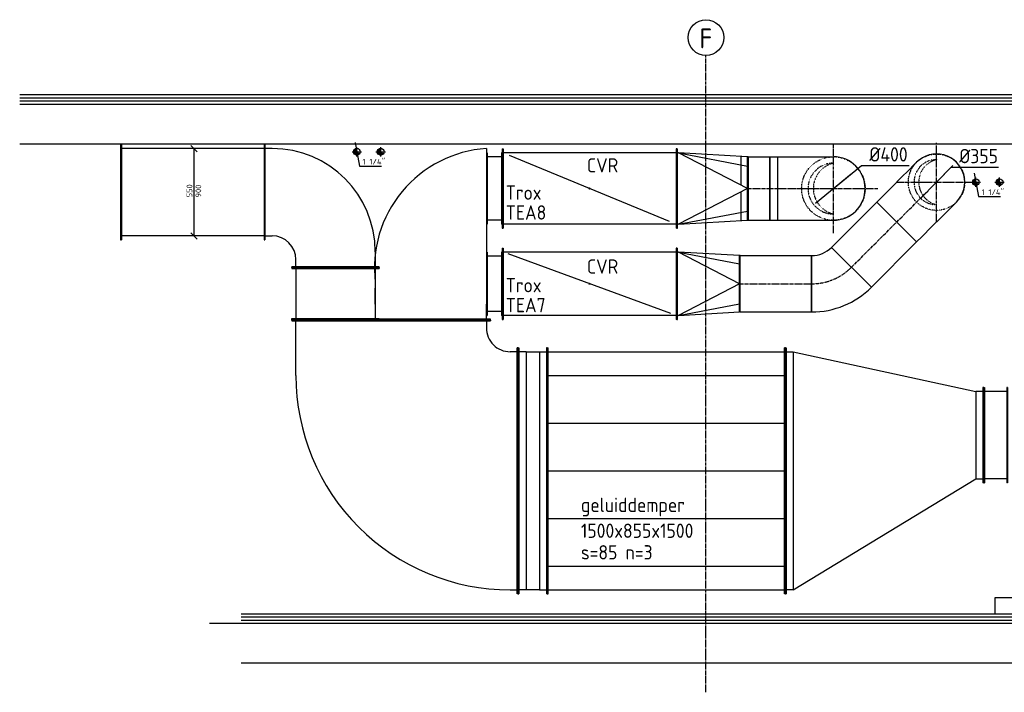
# Model space of a CAD drawing. Header units: millimetres. Extents: x -75 to 108309, y -75 to 76928.
# Tile 22 of 31: x 56215 to 62420, y 64855 to 69092. Entities that reach past the tile are written whole.
import ezdxf

# ---------------------------------------------------------------- set-up
doc = ezdxf.new("R2010")
doc.units = ezdxf.units.MM
doc.linetypes.add('CENTER2', pattern=[28.575, 19.05, -3.175, 3.175, -3.175])
doc.linetypes.add('SMALL_DASH', pattern=[1.5, 0.5, -1])
for name, color, linetype in [('BL$2----BOUWKUNDIG', 8, 'Continuous'), ('BL$4----', 7, 'Continuous'), ('BT$2----BOUWKUNDIG', 7, 'Continuous'), ('WL561---_AANVOER_D', 1, 'Continuous'), ('WL561---_AANVOER_HARTLIJ', 1, 'CENTER2'), ('WL570---_AANZUIG_D', 3, 'Continuous'), ('WL570---_TOEVOER_D', 3, 'Continuous'), ('WL570---_TOEVOER_HL', 1, 'CENTER2'), ('WM561---_AANVOER', 1, 'Continuous'), ('WM570---_RETOUR', 1, 'Continuous'), ('WM570---_TOEVOER', 1, 'Continuous')]:
    doc.layers.add(name, color=color, linetype=linetype)
doc.styles.add('STABICAD-018', font='ISOCP.SHX', dxfattribs={"height": 36})
doc.styles.add('STABICAD-025', font='ISOCP.SHX', dxfattribs={"height": 50})

# ---------------------------------------------------------------- blocks, each defined once
blk = doc.blocks.new('*U181')
at = {"color": 0, "linetype": 'Continuous'}
for p, q in [((0, 300), (5, 300)), ((0, -300), (0, 300)), ((5, -300), (5, 300)), ((5, 275), (145, 275)), ((150, 300), (145, 300)), ((145, -300), (145, 300)), ((150, -300), (150, 300)), ((0, -300), (5, -300)), ((5, -275), (145, -275)), ((150, -300), (145, -300))]:
    blk.add_line(p, q, dxfattribs=at)
at = {"layer": 'BL$4----', "color": 2, "style": 'STABICAD-018'}
for tag, p in [('SECTIONCODE', (62365.7, 66475.1, -150)), ('POSITIONCODE', (62365.7, 66475.1, -150)), ('CODE', (62440.2, 66475.1))]:
    blk.add_attdef(tag, p, '', height=1.8, dxfattribs=at)
blk = doc.blocks.new('*U183')
at = {"color": 2, "linetype": 'Continuous'}
for p, q in [((-750, 775), (-745, 775)), ((-750, -775), (-750, 775)), ((-745, -775), (-745, 775)), ((-745, 750), (745, 750)), ((750, 775), (745, 775)), ((745, -775), (745, 775)), ((750, -775), (750, 775)), ((-745, 600), (745, 600)), ((-745, 300), (745, 300)), ((-745, 0), (745, 0)), ((-745, -300), (745, -300)), ((-745, -600), (745, -600)), ((-750, -775), (-745, -775)), ((-745, -750), (745, -750)), ((750, -775), (745, -775))]:
    blk.add_line(p, q, dxfattribs=at)
at = {"layer": 'BL$4----', "color": 1, "style": 'STABICAD-018'}
blk.add_attdef('PRODUCTCODE', (62590.2, 68550.1), '', height=1.8, dxfattribs=at)
at = {"layer": 'BL$4----', "color": 2, "style": 'STABICAD-018'}
for tag, p in [('CODE', (60290.2, 66350.1)), ('FREETEXT', (60290.2, 66300.1)), ('SECTIONCODE', (60290.2, 66250.1)), ('POSITIONCODE', (60290.2, 66250.1))]:
    blk.add_attdef(tag, p, '', height=1.8, dxfattribs=at)
blk = doc.blocks.new('*U182')
at = {"color": 0, "linetype": 'Continuous'}
for p, q in [((1250, 1000), (1245, 1000)), ((1245, -550), (1245, 1000)), ((1250, -550), (1250, 1000)), ((1200, 975), (50, 275)), ((1200, 975), (1245, 975)), ((1200, -525), (1200, 975)), ((0, 300), (5, 300)), ((0, -300), (0, 300)), ((5, -300), (5, 300)), ((50, 275), (5, 275)), ((50, -275), (50, 275)), ((0, -300), (5, -300)), ((5, -275), (50, -275)), ((1200, -525), (50, -275)), ((1245, -525), (1200, -525)), ((1250, -550), (1245, -550))]:
    blk.add_line(p, q, dxfattribs=at)
at = {"layer": 'BL$4----', "color": 2, "style": 'STABICAD-018'}
for tag in ['CODE', 'SECTIONCODE', 'POSITIONCODE']:
    blk.add_attdef(tag, (62290.2, 66475.1), '', height=1.8, dxfattribs=at)
blk = doc.blocks.new('*U185')
at = {"color": 0, "linetype": 'Continuous'}
for p, q in [((-775, 800), (-775, 795)), ((775, 800), (-775, 800)), ((775, 795), (-775, 795)), ((-750, 795), (-750, 750)), ((750, 750), (750, 795)), ((775, 800), (775, 795)), ((-950, 625), (-945, 625)), ((-950, -625), (-950, 625)), ((-945, -625), (-945, 625)), ((-945, 600), (-900, 600)), ((-600, -600), (-945, -600)), ((-950, -625), (-945, -625))]:
    blk.add_line(p, q, dxfattribs=at)
for centre, radius in [((-900, 750), 150), ((-600, 750), 1350)]:
    blk.add_arc(centre, radius, 270, 0, dxfattribs=at)
at = {"layer": 'BL$4----', "color": 2, "style": 'STABICAD-018'}
for tag in ['SECTIONCODE', 'CODE', 'POSITIONCODE']:
    blk.add_attdef(tag, (58556.2, 66250.1), '', height=1.8, dxfattribs=at)
blk = doc.blocks.new('*U184')
at = {"color": 0, "linetype": 'Continuous'}
for p, q in [((-50, 775), (-45, 775)), ((-50, -775), (-50, 775)), ((-45, -775), (-45, 775)), ((0, 750), (-45, 750)), ((0, 750), (84, 750)), ((0, -750), (0, 750)), ((84, 750), (129, 750)), ((84, -750), (84, 750)), ((134, 775), (129, 775)), ((129, -775), (129, 775)), ((134, -775), (134, 775)), ((-50, -775), (-45, -775)), ((0, -750), (-45, -750)), ((84, -750), (0, -750)), ((84, -750), (129, -750)), ((134, -775), (129, -775))]:
    blk.add_line(p, q, dxfattribs=at)
at = {"layer": 'BL$4----', "color": 2, "style": 'STABICAD-018'}
for tag in ['CODE', 'SECTIONCODE', 'POSITIONCODE']:
    blk.add_attdef(tag, (59490.2, 66250.1), '', height=1.8, dxfattribs=at)
blk = doc.blocks.new('*U180')
at = {"color": 0, "linetype": 'Continuous'}
for p, q in [((0, 300), (5, 300)), ((0, -300), (0, 300)), ((5, -300), (5, 300)), ((5, 275), (905, 275)), ((910, 300), (905, 300)), ((905, -300), (905, 300)), ((910, -300), (910, 300)), ((0, -300), (5, -300)), ((5, -275), (905, -275)), ((910, -300), (905, -300))]:
    blk.add_line(p, q, dxfattribs=at)
at = {"layer": 'BL$4----', "color": 2, "style": 'STABICAD-018'}
for tag in ['SECTIONCODE', 'CODE', 'POSITIONCODE']:
    blk.add_attdef(tag, (57761.2, 67770.1), '', height=1.8, dxfattribs=at)
blk = doc.blocks.new('*U186')
at = {"color": 0, "linetype": 'Continuous'}
for p, q in [((-300, 450), (-300, 445)), ((300, 450), (-300, 450)), ((300, 445), (-300, 445)), ((-275, 445), (-275, 400)), ((275, 400), (275, 445)), ((300, 450), (300, 445)), ((-475, 275), (-470, 275)), ((-475, -275), (-475, 275)), ((-470, -275), (-470, 275)), ((-470, 250), (-425, 250)), ((-475, -275), (-470, -275)), ((-375, -250), (-470, -250))]:
    blk.add_line(p, q, dxfattribs=at)
for centre, radius in [((-425, 400), 150), ((-375, 400), 650)]:
    blk.add_arc(centre, radius, 270, 0, dxfattribs=at)
at = {"layer": 'WL570---_TOEVOER_D', "color": 2, "style": 'STABICAD-018'}
for tag, p in [('CODE', (58106.2, 67811.8)), ('SECTIONCODE', (58206.2, 67811.8)), ('POSITIONCODE', (58206.2, 67811.8))]:
    blk.add_attdef(tag, p, '', height=1.8, dxfattribs=at)
blk = doc.blocks.new('*U190')
at = {"linetype": 'Continuous'}
blk.add_hatch(color=2, dxfattribs=at).paths.add_polyline_path([(3.8, 0), (3.7, 0.7), (3.5, 1.5), (3.1, 2.1), (2.6, 2.7), (2, 3.2), (1.4, 3.5), (0.6, 3.7), (-0.1, 3.7), (-0.9, 3.7), (-1.6, 3.4), (-2.2, 3), (-2.8, 2.5), (-3.2, 1.9), (-3.5, 1.3), (-3.7, 0.5), (-3.7, -0.2), (-3.6, -1), (-3.4, -1.7), (-3, -2.3), (-2.5, -2.8), (-1.8, -3.3), (-1.2, -3.6), (-0.4, -3.7), (0.3, -3.7), (1.1, -3.6), (1.8, -3.3), (2.4, -2.9), (2.9, -2.4), (3.3, -1.7), (3.6, -1), (3.7, -0.3)], flags=0)
at = {"color": 2, "linetype": 'Continuous'}
for p, q in [((-550, 250), (-545, 250)), ((-550, -250), (-550, 250)), ((-545, -250), (-545, 250)), ((550, 250), (545, 250)), ((545, -250), (545, 250)), ((550, -250), (550, 250)), ((-545, 225), (545, 225)), ((-503.8, 208), (503.8, -208)), ((-545, -225), (545, -225)), ((-550, -250), (-545, -250)), ((550, -250), (545, -250))]:
    blk.add_line(p, q, dxfattribs=at)
blk.add_circle((0, 0), 3.75, dxfattribs=at)
at = {"layer": 'WL570---_TOEVOER_D', "color": 1, "style": 'STABICAD-018'}
for tag, p in [('PRODUCTCODE', (60531.2, 68753.3)), ('PRODUCTCODE2', (59806.2, 68028.3))]:
    blk.add_attdef(tag, p, '', height=1.8, dxfattribs=at)
at = {"layer": 'WL570---_TOEVOER_D', "color": 2, "style": 'STABICAD-018'}
for tag, p in [('CODE', (59806.2, 68128.3)), ('FREETEXT', (59806.2, 68078.3)), ('SECTIONCODE', (59806.2, 68028.3)), ('POSITIONCODE', (59806.2, 68028.3)), ('INDICATIONTEXT', (60306.2, 67528.3))]:
    blk.add_attdef(tag, p, '', height=1.8, dxfattribs=at)
blk = doc.blocks.new('*U191')
at = {"color": 0, "linetype": 'Continuous'}
for p, q in [((-5, 250), (0, 250)), ((-5, -250), (-5, 250)), ((0, -250), (0, 250)), ((5, 225), (0, 225)), ((440, 0), (5, 225)), ((5, 225), (440, 141.4)), ((440, 200), (5, 225)), ((445, 200), (440, 200)), ((440, -200), (440, 200)), ((445, -200), (445, 200)), ((440, 0), (5, -225)), ((5, -225), (440, -141.4)), ((5, -225), (0, -225)), ((5, -225), (440, -200)), ((445, -200), (440, -200)), ((-5, -250), (0, -250))]:
    blk.add_line(p, q, dxfattribs=at)
at = {"layer": 'WL570---_TOEVOER_D', "color": 2, "style": 'STABICAD-018'}
for tag, p in [('CODE', (60361.2, 68128.3)), ('SECTIONCODE', (60361.2, 68028.3)), ('POSITIONCODE', (60361.2, 68028.3))]:
    blk.add_attdef(tag, p, '', height=1.8, dxfattribs=at)
blk = doc.blocks.new('*U189')
at = {"color": 0, "linetype": 'Continuous'}
for p, q in [((-115.6, 200), (-115.6, 21.8)), ((-73.4, 200), (68.4, 200)), ((-68.4, 200), (115.6, 200)), ((-68.4, 200), (-68.4, -200)), ((68.4, 200), (68.4, -200)), ((115.6, 200), (115.6, -200)), ((-115.6, -21.8), (-115.6, -200)), ((-73.4, -200), (68.4, -200)), ((-68.4, -200), (115.6, -200))]:
    blk.add_line(p, q, dxfattribs=at)
at = {"layer": 'WL570---_TOEVOER_HL', "linetype": 'CENTER2'}
blk.add_line((-68.4, 0), (68.4, 0), dxfattribs=at)
at = {"layer": 'WL570---_TOEVOER_D', "color": 2, "style": 'STABICAD-018'}
for tag in ['SECTIONCODE', 'CODE', 'POSITIONCODE']:
    blk.add_attdef(tag, (60874.6, 68028.3), '', height=1.8, dxfattribs=at)
blk = doc.blocks.new('*U188')
at = {"color": 0, "linetype": 'Continuous'}
for p, q in [((-400, 200), (-347.3, 200)), ((-400, -200), (-400, 200)), ((-347.3, 200), (-245.6, 200)), ((-245.6, 200), (-154.4, 200)), ((-154.4, 200), (-79.9, 200)), ((-79.9, 200), (-27.3, 200)), ((-27.3, 200), (0, 200)), ((-400, -200), (-347.3, -200)), ((-347.3, -200), (-245.6, -200)), ((-245.6, -200), (-154.4, -200)), ((-154.4, -200), (-79.9, -200)), ((-79.9, -200), (-27.3, -200)), ((-27.3, -200), (0, -200))]:
    blk.add_line(p, q, dxfattribs=at)
blk.add_arc((0, 0), 200, 270, 90, dxfattribs=at)
at = {"layer": 'WL570---_TOEVOER_HL', "linetype": 'CENTER2'}
blk.add_line((-400, 0), (0, 0), dxfattribs=at)
at = {"layer": 'WL570---_TOEVOER_D', "color": 2, "style": 'STABICAD-018'}
for tag, p in [('CODE', (61343, 68128.3)), ('SECTIONCODE', (61343, 68028.3)), ('POSITIONCODE', (61343, 68028.3))]:
    blk.add_attdef(tag, p, '', height=1.8, dxfattribs=at)
blk = doc.blocks.new('*U193')
at = {"layer": 'WL570---_TOEVOER_HL', "linetype": 'CENTER2'}
for p, q in [((0, -280, -100), (0, 280, -100)), ((-280, 0, -100), (280, 0, -100))]:
    blk.add_line(p, q, dxfattribs=at)
at = {"layer": 'WL570---_TOEVOER_HL', "linetype": 'SMALL_DASH'}
blk.add_circle((0, 0, 400), 200, dxfattribs=at)
at = {"layer": 'WL570---_TOEVOER_HL', "linetype": 'CENTER2'}
blk.add_circle((0, 0, 400), 0.0125, dxfattribs=at)
at = {"layer": 'WL570---_TOEVOER_HL', "linetype": 'SMALL_DASH'}
for centre, radius, start, end in [((0, 0, 400), 160, 90, 270), ((38, 0, 400), 164.4, 103.35118, 256.64882)]:
    blk.add_arc(centre, radius, start, end, dxfattribs=at)
at = {"layer": 'WL570---_TOEVOER_D', "color": 2, "style": 'STABICAD-018'}
for tag, p in [('SECTIONCODE', (61343, 68178.3, -418.3)), ('POSITIONCODE', (61343, 68178.3, -418.3)), ('CODE', (61343, 68028.3, -400))]:
    blk.add_attdef(tag, p, '', height=1.8, dxfattribs=at)
blk = doc.blocks.new('*U187')
at = {"color": 0, "linetype": 'Continuous'}
for p, q in [((0, 275), (5, 275)), ((0, -275), (0, 275)), ((5, -275), (5, 275)), ((5, 250), (320.3, 250)), ((325.3, 275), (320.3, 275)), ((320.3, -275), (320.3, 275)), ((325.3, -275), (325.3, 275)), ((0, -275), (5, -275)), ((5, -250), (320.3, -250)), ((325.3, -275), (320.3, -275))]:
    blk.add_line(p, q, dxfattribs=at)
at = {"layer": 'WL570---_TOEVOER_D', "color": 2, "style": 'STABICAD-018'}
for tag, p in [('SECTIONCODE', (58206.2, 67530.4)), ('CODE', (58206.2, 67530.4)), ('POSITIONCODE', (58356.2, 67368.3))]:
    blk.add_attdef(tag, p, '', height=1.8, dxfattribs=at)
blk = doc.blocks.new('*U199')
at = {"linetype": 'Continuous'}
blk.add_hatch(color=2, dxfattribs=at).paths.add_polyline_path([(3.3, 0), (3.3, 0.7), (3.1, 1.3), (2.8, 1.9), (2.3, 2.4), (1.8, 2.8), (1.2, 3.1), (0.6, 3.3), (-0.1, 3.3), (-0.8, 3.2), (-1.4, 3), (-2, 2.7), (-2.5, 2.3), (-2.9, 1.7), (-3.1, 1.1), (-3.3, 0.5), (-3.3, -0.2), (-3.2, -0.9), (-3, -1.5), (-2.6, -2), (-2.2, -2.5), (-1.6, -2.9), (-1, -3.2), (-0.4, -3.3), (0.3, -3.3), (0.9, -3.2), (1.6, -2.9), (2.1, -2.6), (2.6, -2.1), (3, -1.5), (3.2, -0.9), (3.3, -0.3)], flags=0)
at = {"color": 2, "linetype": 'Continuous'}
for p, q in [((-550, 225), (-545, 225)), ((-550, -225), (-550, 225)), ((-545, -225), (-545, 225)), ((-545, 200), (545, 200)), ((-511.6, 187.8), (511.6, -187.8)), ((550, 225), (545, 225)), ((545, -225), (545, 225)), ((550, -225), (550, 225)), ((-550, -225), (-545, -225)), ((-545, -200), (545, -200)), ((550, -225), (545, -225))]:
    blk.add_line(p, q, dxfattribs=at)
blk.add_circle((0, 0), 3.33, dxfattribs=at)
at = {"layer": 'BL$2----BOUWKUNDIG', "color": 1, "style": 'STABICAD-018'}
for tag, p in [('PRODUCTCODE', (60531.2, 68153.3)), ('PRODUCTCODE2', (59806.2, 67428.3))]:
    blk.add_attdef(tag, p, '', height=1.8, dxfattribs=at)
at = {"layer": 'BL$2----BOUWKUNDIG', "color": 2, "style": 'STABICAD-018'}
for tag, p in [('CODE', (59806.2, 67528.3)), ('FREETEXT', (59806.2, 67478.3)), ('SECTIONCODE', (59806.2, 67428.3)), ('POSITIONCODE', (59806.2, 67428.3)), ('INDICATIONTEXT', (60256.2, 66978.3))]:
    blk.add_attdef(tag, p, '', height=1.8, dxfattribs=at)
blk = doc.blocks.new('*U194')
at = {"color": 0, "linetype": 'Continuous'}
for p, q in [((0, 200), (5, 200)), ((0, -200), (0, 200)), ((5, -200), (5, 200)), ((100, 200), (95, 200)), ((95, -200), (95, 200)), ((100, -200), (100, 200)), ((5, 175), (95, 175)), ((5, -175), (95, -175)), ((0, -200), (5, -200)), ((100, -200), (95, -200))]:
    blk.add_line(p, q, dxfattribs=at)
at = {"layer": 'WL570---_TOEVOER_D', "color": 2, "style": 'STABICAD-018'}
for tag, p in [('CODE', (59256.2, 67428.3)), ('SECTIONCODE', (59206.7, 67278.3)), ('POSITIONCODE', (59206.7, 67278.3))]:
    blk.add_attdef(tag, p, '', height=1.8, dxfattribs=at)
blk = doc.blocks.new('*U192')
at = {"color": 0, "linetype": 'Continuous'}
for p, q in [((0, 225), (5, 225)), ((0, -225), (0, 225)), ((5, -225), (5, 225)), ((5, 200), (95, 200)), ((100, 225), (95, 225)), ((95, -225), (95, 225)), ((100, -225), (100, 225)), ((0, -225), (5, -225)), ((5, -200), (95, -200)), ((100, -225), (95, -225))]:
    blk.add_line(p, q, dxfattribs=at)
at = {"layer": 'WL570---_TOEVOER_D', "color": 2, "style": 'STABICAD-018'}
for tag, p in [('CODE', (59256.2, 68028.3)), ('SECTIONCODE', (59206.7, 67878.3)), ('POSITIONCODE', (59206.7, 67878.3))]:
    blk.add_attdef(tag, p, '', height=1.8, dxfattribs=at)
blk = doc.blocks.new('*U198')
at = {"color": 0, "linetype": 'Continuous'}
for p, q in [((-5, 225), (0, 225)), ((-5, -225), (-5, 225)), ((0, -225), (0, 225)), ((5, 200), (0, 200)), ((390, 0), (5, 200)), ((5, 200), (390, 125.5)), ((390, 177.5), (5, 200)), ((395, 177.5), (390, 177.5)), ((390, -177.5), (390, 177.5)), ((395, -177.5), (395, 177.5)), ((390, 0), (5, -200)), ((5, -200), (390, -125.5)), ((5, -200), (390, -177.5)), ((395, -177.5), (390, -177.5)), ((-5, -225), (0, -225)), ((5, -200), (0, -200))]:
    blk.add_line(p, q, dxfattribs=at)
at = {"layer": 'BL$2----BOUWKUNDIG', "color": 2, "style": 'STABICAD-018'}
for tag, p in [('CODE', (60361.2, 67528.3)), ('SECTIONCODE', (60361.2, 67428.3)), ('POSITIONCODE', (60361.2, 67428.3))]:
    blk.add_attdef(tag, p, '', height=1.8, dxfattribs=at)
blk = doc.blocks.new('*U197')
at = {"color": 0, "linetype": 'Continuous'}
for p, q in [((0, 177.5), (449.7, 177.5)), ((0, -177.5), (0, 177.5)), ((449.7, 177.5), (449.7, -177.5)), ((0, -177.5), (449.7, -177.5))]:
    blk.add_line(p, q, dxfattribs=at)
at = {"layer": 'WL570---_TOEVOER_HL', "linetype": 'CENTER2'}
blk.add_line((0, 0), (449.7, 0), dxfattribs=at)
at = {"layer": 'BL$2----BOUWKUNDIG', "color": 2, "style": 'STABICAD-018'}
for tag in ['SECTIONCODE', 'CODE', 'POSITIONCODE']:
    blk.add_attdef(tag, (60756.2, 67428.3), '', height=1.8, dxfattribs=at)
blk = doc.blocks.new('*U201')
at = {"color": 0, "linetype": 'Continuous'}
for p, q in [((-355, 177.5), (-308.3, 177.5)), ((-355, -177.5), (-355, 177.5)), ((-308.3, 177.5), (-218, 177.5)), ((-218, 177.5), (-137, 177.5)), ((-137, 177.5), (-70.9, 177.5)), ((-70.9, 177.5), (-24.2, 177.5)), ((-24.2, 177.5), (0, 177.5)), ((-355, -177.5), (-308.3, -177.5)), ((-308.3, -177.5), (-218, -177.5)), ((-218, -177.5), (-137, -177.5)), ((-137, -177.5), (-70.9, -177.5)), ((-70.9, -177.5), (-24.2, -177.5)), ((-24.2, -177.5), (0, -177.5))]:
    blk.add_line(p, q, dxfattribs=at)
blk.add_arc((0, 0), 177.5, 270, 90, dxfattribs=at)
at = {"layer": 'WL570---_TOEVOER_HL', "linetype": 'CENTER2'}
blk.add_line((-355, 0), (0, 0), dxfattribs=at)
at = {"layer": 'BL$2----BOUWKUNDIG', "color": 2, "style": 'STABICAD-018'}
for tag, p in [('CODE', (61993, 68168.4)), ('SECTIONCODE', (61993, 68068.4)), ('POSITIONCODE', (61993, 68068.4))]:
    blk.add_attdef(tag, p, '', height=1.8, dxfattribs=at)
blk = doc.blocks.new('*U200')
at = {"color": 0, "linetype": 'Continuous'}
for p, q in [((0, 177.5), (403.3, 177.5)), ((0, -177.5), (0, 177.5)), ((403.3, 177.5), (403.3, -177.5)), ((0, -177.5), (403.3, -177.5))]:
    blk.add_line(p, q, dxfattribs=at)
at = {"layer": 'WL570---_TOEVOER_HL', "linetype": 'CENTER2'}
blk.add_line((0, 0), (403.3, 0), dxfattribs=at)
at = {"layer": 'BL$2----BOUWKUNDIG', "color": 2, "style": 'STABICAD-018'}
for tag in ['CODE', 'SECTIONCODE', 'POSITIONCODE']:
    blk.add_attdef(tag, (61456.9, 67532.3), '', height=1.8, dxfattribs=at)
blk = doc.blocks.new('*U202')
at = {"layer": 'WL570---_TOEVOER_HL', "linetype": 'CENTER2'}
for p, q in [((0, -248.5, -100), (0, 248.5, -100)), ((-248.5, 0, -100), (248.5, 0, -100))]:
    blk.add_line(p, q, dxfattribs=at)
at = {"layer": 'WL570---_TOEVOER_HL', "linetype": 'SMALL_DASH'}
blk.add_circle((0, 0, 355), 177.5, dxfattribs=at)
at = {"layer": 'WL570---_TOEVOER_HL', "linetype": 'CENTER2'}
blk.add_circle((0, 0, 355), 0.0125, dxfattribs=at)
at = {"layer": 'WL570---_TOEVOER_HL', "linetype": 'SMALL_DASH'}
for centre, radius, start, end in [((0, 0, 355), 142, 90, 270), ((33.7, 0, 355), 145.9, 103.35118, 256.64882)]:
    blk.add_arc(centre, radius, start, end, dxfattribs=at)
at = {"layer": 'BL$2----BOUWKUNDIG', "color": 2, "style": 'STABICAD-018'}
for tag in ['SECTIONCODE', 'CODE', 'POSITIONCODE']:
    blk.add_attdef(tag, (61993, 68068.4, -355), '', height=1.8, dxfattribs=at)
blk = doc.blocks.new('*U195')
at = {"color": 0, "linetype": 'Continuous'}
blk.add_circle((0, 0), 21.2, dxfattribs=at)
for centre, radius, start, end in [((4.1, 0.4), 21.2, 122.9221, 266.96282), ((8.1, 1.6), 21.2, 151.6522, 263.7819), ((0, 10.6), 10.6, 90, 270), ((11.8, 3.6), 21.2, 174.6069, 260.27164), ((15, 6.2), 21.2, 192.35012, 256.1233), ((17.6, 9.4), 21.2, 206.1028, 250.64194), ((0, -10.6), 10.6, 270, 90)]:
    blk.add_arc(centre, radius, start, end, dxfattribs=at)
at = {"layer": 'WL561---_AANVOER_HARTLIJ', "linetype": 'CENTER2'}
for p, q in [((-29.7, 0, 500), (29.7, 0, 500)), ((0, -29.7, 500), (0, 29.7, 500))]:
    blk.add_line(p, q, dxfattribs=at)
blk.add_circle((0, 0), 0.0125, dxfattribs=at)
at = {"layer": 'WL570---_TOEVOER_D', "color": 2, "style": 'STABICAD-018'}
for tag in ['CODE', 'SECTIONCODE', 'POSITIONCODE']:
    blk.add_attdef(tag, (58385.5, 68195), '', height=1.2, dxfattribs=at)
blk = doc.blocks.new('*U196')
at = {"color": 0, "linetype": 'Continuous'}
for p, q in [((-20, 295), (20, 255)), ((0, 275), (0, -275)), ((-20, -255), (20, -295))]:
    blk.add_line(p, q, dxfattribs=at)
at = {"color": 0, "linetype": 'Continuous', "style": 'STABICAD-018'}
for s, p in [('550', (-10, -32.4)), ('900', (46, -33.2))]:
    blk.add_text(s, height=36, rotation=90, dxfattribs=at).set_placement(p)
at = {"layer": 'BL$2----BOUWKUNDIG', "color": 2, "style": 'STABICAD-018'}
blk.add_attdef('CODE', (57313.2, 68005.4), '', height=1.8, dxfattribs=at)
blk = doc.blocks.new('*U203')
at = {"color": 0, "linetype": 'Continuous'}
for p, q in [((-21.6, 229.5), (229.5, -21.6)), ((-147, -177.5), (-147, 177.5))]:
    blk.add_line(p, q, dxfattribs=at)
for radius in [177.4, 532.4]:
    blk.add_arc((-147, 354.9), radius, 270, 315, dxfattribs=at)
at = {"layer": 'WL570---_TOEVOER_HL', "linetype": 'CENTER2'}
blk.add_arc((-147, 354.9), 354.9, 270, 315, dxfattribs=at)
at = {"layer": 'BL$2----BOUWKUNDIG', "color": 2, "style": 'STABICAD-018'}
for tag in ['CODE', 'SECTIONCODE', 'POSITIONCODE']:
    blk.add_attdef(tag, (61352.9, 67428.3), '', height=1.8, dxfattribs=at)
blk = doc.blocks.new('*U204')
at = {"color": 0, "linetype": 'Continuous'}
for p, q in [((-10.5, 57.5), (10.5, -57.5)), ((0, 0), (16.5, -90.9)), ((16.5, -90.9), (155.3, -90.9))]:
    blk.add_line(p, q, dxfattribs=at)
at = {"color": 0, "linetype": 'Continuous', "style": 'STABICAD-018'}
blk.add_text("1 1/4''", height=36, dxfattribs=at).set_placement((36.5, -80.9))
at = {"layer": 'BL$2----BOUWKUNDIG', "color": 2, "style": 'STABICAD-018'}
blk.add_attdef('CODE', (62240.2, 68068.6), '', height=1.2, dxfattribs=at)
blk = doc.blocks.new('*U205')
at = {"color": 0, "linetype": 'Continuous'}
for p, q in [((-10.1, 57.6), (10.1, -57.6)), ((0, 0), (15.9, -90.5)), ((15.9, -90.5), (154.7, -90.5))]:
    blk.add_line(p, q, dxfattribs=at)
at = {"color": 0, "linetype": 'Continuous', "style": 'STABICAD-018'}
blk.add_text("1 1/4''", height=36, dxfattribs=at).set_placement((35.9, -80.5))
at = {"layer": 'BL$2----BOUWKUNDIG', "color": 2, "style": 'STABICAD-018'}
blk.add_attdef('CODE', (58340.2, 68260.1), '', height=1.2, dxfattribs=at)
blk = doc.blocks.new('*U418')
at = {"color": 0, "linetype": 'Continuous'}
for p, q in [((0, 0, 400), (176.4, 145.3, 400)), ((176.4, 145.3, 400), (478.5, 145.3, 400)), ((-112.8, -93, 400), (112.8, 93, 400))]:
    blk.add_line(p, q, dxfattribs=at)
at = {"color": 0, "linetype": 'Continuous', "style": 'STABICAD-018'}
blk.add_text('%%c400', height=90, dxfattribs=at).set_placement((226.4, 170.3, 400))
at = {"layer": 'BL$2----BOUWKUNDIG', "color": 2, "style": 'STABICAD-018'}
blk.add_attdef('CODE', (61343, 68028.3, -400), '', height=1.8, dxfattribs=at)
blk = doc.blocks.new('*U419')
at = {"color": 0, "linetype": 'Continuous'}
for p, q in [((-102.4, -104.4, 355), (102.4, 104.4, 355)), ((0, 0, 355), (92.7, 94.5, 355)), ((92.7, 94.5, 355), (389.4, 94.5, 355))]:
    blk.add_line(p, q, dxfattribs=at)
at = {"color": 0, "linetype": 'Continuous', "style": 'STABICAD-018'}
blk.add_text('%%c355', height=90, dxfattribs=at).set_placement((142.7, 119.5, 355))
at = {"layer": 'BL$2----BOUWKUNDIG', "color": 2, "style": 'STABICAD-018'}
blk.add_attdef('CODE', (61993, 68068.4, -355), '', height=1.8, dxfattribs=at)

msp = doc.modelspace()

# ---------------------------------------------------------------- linework, layer by layer
at = {"layer": 'BL$2----BOUWKUNDIG', "color": 1, "linetype": 'CENTER2'}
msp.add_line((60540.2, 64854.8), (60540.2, 68866.7), dxfattribs=at)
at = {"layer": 'BL$2----BOUWKUNDIG'}
for p, q in [((56215.4, 68620.1), (63325.2, 68620.1)), ((56215.4, 68600.1), (63305.2, 68600.1)), ((56215.4, 68580.1), (63285.2, 68580.1)), ((56215.4, 68560.1), (71671.1, 68560.1)), ((56215.4, 68310.1), (71671.1, 68310.1)), ((57610.4, 65350.1), (71671.1, 65350.1)), ((57410.8, 65290.1), (71671.1, 65290.1)), ((57610.4, 65330.1), (71671.1, 65330.1)), ((57610.4, 65310.1), (71671.1, 65310.1)), ((57610.4, 65040.1), (71671.1, 65040.1))]:
    msp.add_line(p, q, dxfattribs=at)
msp.add_lwpolyline([(69620.2, 65450.1), (62360.2, 65450.1), (62360.2, 65350.1), (69620.2, 65350.1)], close=True, dxfattribs=at)
at = {"layer": 'BT$2----BOUWKUNDIG', "color": 2}
msp.add_circle((60540.2, 68979.4), 112.7, dxfattribs=at)
at = {"layer": 'WL570---_TOEVOER_D', "linetype": 'Continuous'}
for p, q in [((59156.2, 68280.4), (59156.2, 67300.1)), ((58456.2, 67300.1), (58456.2, 67400.1)), ((59156.2, 67205.1), (59156.2, 67300.1)), ((57931.2, 67200.1), (57931.2, 67205.1)), ((59181.2, 67205.1), (57931.2, 67205.1)), ((59181.2, 67200.1), (57931.2, 67200.1)), ((59181.2, 67200.1), (59181.2, 67205.1))]:
    msp.add_line(p, q, dxfattribs=at)
msp.add_arc((59205.8, 67527.1), 755, 93.76245, 186.86998, dxfattribs=at)

# ---------------------------------------------------------------- block references
at = {"layer": 'WL561---_AANVOER_D', "linetype": 'Continuous'}
for p in [(58340.2, 68260.1), (58490.2, 68260.1), (62240.2, 68068.6), (62390.2, 68068.6)]:
    msp.add_blockref('*U195', p, dxfattribs=at)
at = {"layer": 'WL570---_AANZUIG_D', "linetype": 'Continuous', "rotation": 180}
msp.add_blockref('*U181', (62440.2, 66475.1), dxfattribs=at)
at = {"layer": 'WL570---_TOEVOER_D', "linetype": 'Continuous'}
for name, p, rotation in [('*U201', (61993, 68068.4), 45.00000000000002), ('*U180', (57761.2, 68005.4), 180), ('*U186', (58206.2, 68005.4), 90.00000000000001), ('*U192', (59256.2, 68028.3), 180), ('*U200', (61456.9, 67532.3), 45.00000000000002), ('*U194', (59256.2, 67428.3), 180), ('*U187', (58206.2, 67530.4), 270), ('*U185', (58556.2, 66250.1), 270), ('*U184', (59490.2, 66250.1), 180), ('*U182', (62290.2, 66475.1), 180)]:
    msp.add_blockref(name, p, dxfattribs=dict(at, rotation=rotation))
for name, p in [('*U202', (61993, 68068.4, -355)), ('*U191', (60361.2, 68028.3)), ('*U193', (61343, 68028.3, -400)), ('*U189', (60874.6, 68028.3)), ('*U188', (61343, 68028.3)), ('*U198', (60361.2, 67428.3)), ('*U203', (61352.9, 67428.3)), ('*U197', (60756.2, 67428.3))]:
    msp.add_blockref(name, p, dxfattribs=at)
at = {"layer": 'WL570---_TOEVOER_D', "color": 2, "linetype": 'Continuous', "rotation": 180}
for name, p in [('*U190', (59806.2, 68028.3)), ('*U199', (59806.2, 67428.3))]:
    msp.add_blockref(name, p, dxfattribs=at)
at = {"layer": 'WL570---_TOEVOER_D', "color": 2, "linetype": 'Continuous'}
msp.add_blockref('*U183', (60290.2, 66250.1), dxfattribs=at)
at = {"layer": 'WM561---_AANVOER', "linetype": 'Continuous'}
for name, p in [('*U205', (58340.2, 68260.1)), ('*U204', (62240.2, 68068.6))]:
    msp.add_blockref(name, p, dxfattribs=at)
at = {"layer": 'WM570---_TOEVOER', "linetype": 'Continuous'}
for name, p in [('*U196', (57313.2, 68005.4)), ('*U418', (61343, 68028.3, -400)), ('*U419', (61993, 68068.4, -355))]:
    msp.add_blockref(name, p, dxfattribs=at)

# ---------------------------------------------------------------- texts
at = {"layer": 'BT$2----BOUWKUNDIG', "color": 2, "style": 'STABICAD-025'}
msp.add_text('F', height=125, dxfattribs=at).set_placement((60498.8, 68911.5))
at = {"layer": 'WM570---_RETOUR', "style": 'STABICAD-018'}
for s, p in [('CVR', (59789.8, 68129.4)), ('Trox', (59278.4, 67957.8)), ('TEA8', (59278.4, 67832.4)), ('CVR', (59789.8, 67492.1)), ('Trox', (59278.4, 67374.6)), ('TEA7', (59278.4, 67249.2)), ('geluiddemper', (59752, 65990.6)), ('1500x855x1500', (59752, 65827.6)), ('s=85 n=3', (59752, 65691.7))]:
    msp.add_text(s, height=90, dxfattribs=at).set_placement(p)

doc.saveas('drawing.dxf')
